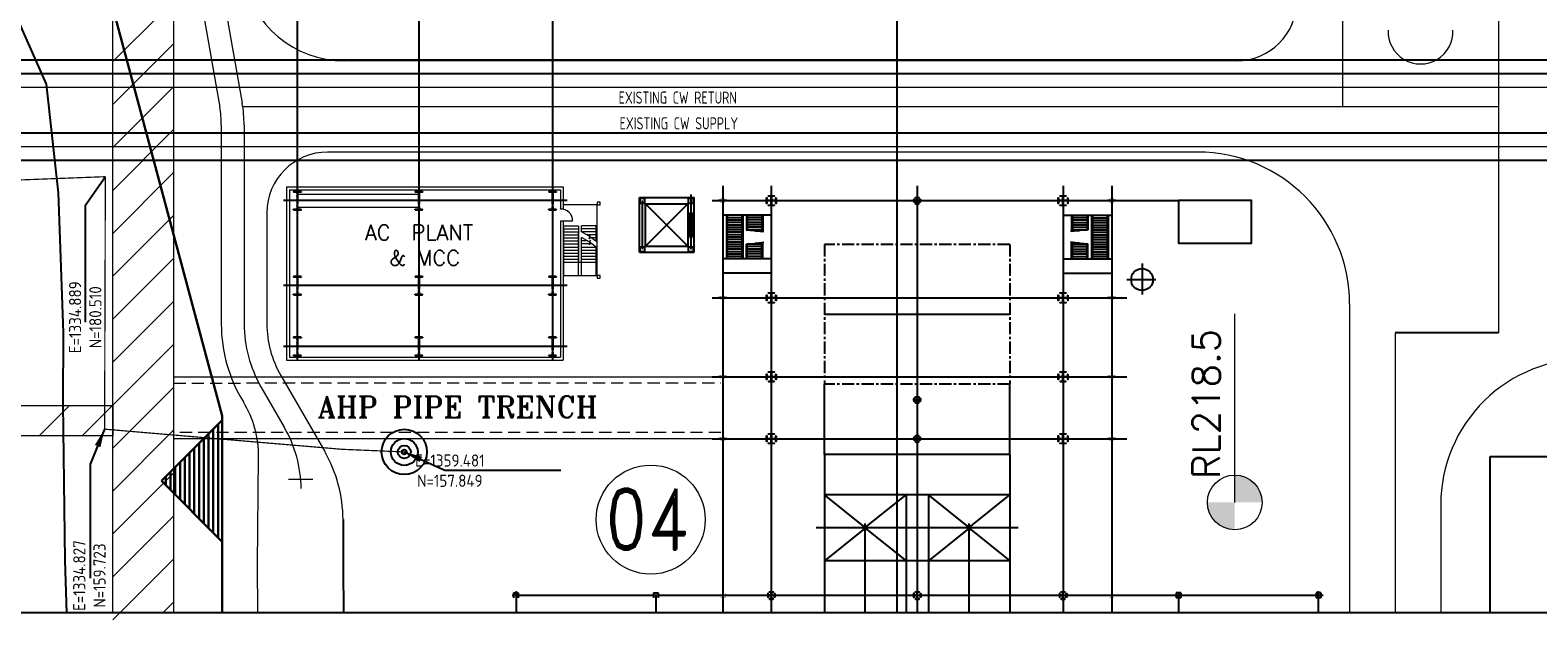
# Model space of a CAD drawing. Extents: x -7650383 to 4934791, y -137560 to 1826789.
# Tile 93 of 256: x 2052110 to 2176146, y -63378 to -14829. Entities that reach past the tile are written whole.
import ezdxf
from ezdxf.enums import TextEntityAlignment as Align

# ---------------------------------------------------------------- set-up
doc = ezdxf.new("R2010")
doc.units = 0
doc.header["$LTSCALE"] = 800
doc.header["$MEASUREMENT"] = 0
for name, pattern in [('CENTER', [2, 1.25, -0.25, 0.25, -0.25]), ('CONTINOUS', [0]), ('DASHDOT', [1, 0.5, -0.25, 0, -0.25]), ('DASHED', [0.75, 0.5, -0.25]), ('HIDDEN', [0.375, 0.25, -0.125]), ('PHANTOM', [2.5, 1.25, -0.25, 0.25, -0.25, 0.25, -0.25])]:
    doc.linetypes.add(name, pattern=pattern)
doc.layers.get('0').update_dxf_attribs({"linetype": 'CONTINUOUS'})
for name, color, linetype in [('COL', 1, 'CENTER'), ('GRID', 8, 'CENTER'), ('grid-20m', 53, 'CONTINUOUS'), ('HATCH', 9, 'CONTINUOUS'), ('KEY PLAN', 251, 'CONTINUOUS'), ('STR', 2, 'CONTINUOUS')]:
    doc.layers.add(name, color=color, linetype=linetype)
doc.layers.add('WALL', color=6, linetype='CONTINUOUS', lineweight=18)
doc.styles.add('ROMAND', font='romand')
doc.styles.add('ROMANS', font='ISO9.shx', dxfattribs={"width": 0.8})
doc.styles.add('ROMANT', font='romant')
doc.styles.add('RS', font='romans.shx')
doc.styles.add('S2', font='ROMANS')
doc.styles.get("Standard").update_dxf_attribs({"font": 'ISO9'})
doc.dimstyles.get("Standard").update_dxf_attribs({"dimtxt": 0.18, "dimasz": 0.18, "dimexe": 0.18, "dimexo": 0.0625, "dimgap": 0.09, "dimtad": 0, "dimtih": 1, "dimtoh": 1, "dimdec": 4, "dimzin": 0, "dimdsep": 46, "dimtxsty": 'Standard', "dimcen": 0.09, "dimadec": 0, "dimazin": 0, "dimtfac": 1, "dimtdec": 4, "dimtofl": 0, "dimtmove": 0, "dimatfit": 3, "dimfxl": 1, "dimtolj": 1, "dimtzin": 0, "dimarcsym": 0})

# ---------------------------------------------------------------- blocks, each defined once
blk = doc.blocks.new('A$C1C927E47')
at = {"layer": 'COL'}
h = blk.add_hatch(dxfattribs=at)
h.set_pattern_fill('ANSI31', color=256, scale=100, style=0)
h.paths.add_polyline_path([(16, 0), (0, 0), (0, -710), (16, -710)])
h.paths.add_polyline_path([(16, 710), (0, 710), (0, 0), (16, 0)])
h.paths.add_polyline_path([(0, 710), (-16, 710), (-16, 0), (0, 0)])
h.paths.add_polyline_path([(0, 0), (-16, 0), (-16, -710), (0, -710)])
h.paths.add_polyline_path([(-310, -710), (-310, -760), (0, -760), (0, -710)])
h.paths.add_polyline_path([(310, -760), (310, -710), (0, -710), (0, -760)])
h.paths.add_polyline_path([(310, 710), (310, 760), (0, 760), (0, 710)])
h.paths.add_polyline_path([(-310, 760), (-310, 710), (0, 710), (0, 760)])
for p, q in [((310, 760), (-310, 760)), ((-310, 760), (-310, 710)), ((310, 710), (-310, 710)), ((-16, -710), (-16, 710)), ((16, -710), (16, 710)), ((310, 760), (310, 710)), ((-310, -710), (310, -710)), ((-310, -760), (-310, -710)), ((-310, -760), (310, -760)), ((310, -760), (310, -710))]:
    blk.add_line(p, q, dxfattribs=at)
at = {"layer": 'COL', "color": 2}
for p, q in [((44, 0), (-44, 0)), ((0, -792), (0, 792))]:
    blk.add_line(p, q, dxfattribs=at)
blk = doc.blocks.new('t_BRK')
at = {"layer": 'KEY PLAN'}
for p, q in [((0, 1.019), (0, 0.555)), ((0.175, 0.555), (-0.242, 0.375)), ((-0.242, 0.375), (0, 0.375)), ((0, 0.555), (0.175, 0.555)), ((0, 0.375), (0, -0.062))]:
    blk.add_line(p, q, dxfattribs=at)

msp = doc.modelspace()

# ---------------------------------------------------------------- hatches: boundary and pattern name
at = {"layer": 'KEY PLAN', "lineweight": 15}
h = msp.add_hatch(color=256, dxfattribs=at)
h.paths.add_polyline_path([(2151207.8, -53706.6), (2148957.8, -53706.6, 0.41421356), (2151207.8, -55956.6)])
h.paths.add_polyline_path([(2151207.8, -53706.6), (2153457.8, -53706.6, 0.41421356), (2151207.8, -51456.6)])

# ---------------------------------------------------------------- linework, layer by layer
at = {"color": 8, "linetype": 'CENTER', "ltscale": 5000}
for p, q in [((2039062.8, -17277.7), (2201338.6, -17277.7)), ((2039062.8, -18402.7), (2201338.6, -18402.7))]:
    msp.add_line(p, q, dxfattribs=at)
at = {"color": 8, "linetype": 'HIDDEN', "ltscale": 10000}
for p, q in [((2051308, -23277.7), (2201338.6, -23277.7)), ((2051308, -25527.7), (2201338.6, -25527.7))]:
    msp.add_line(p, q, dxfattribs=at)
at = {"linetype": 'CONTINOUS', "lineweight": 15}
msp.add_lwpolyline([(2201338.6, -62789.8), (1958909.8, -62789.8), (1958909.8, 80115.9)], dxfattribs=at)
at = {"layer": 'GRID', "linetype": 'CENTER', "ltscale": 5000}
for p, q in [((2074085, 25178.7), (2074085, -42053.7)), ((2084085, 25178.7), (2084085, -42053.7)), ((2095085, 25178.7), (2095085, -42053.7)), ((2096299.6, -28864.7), (2072965.1, -28864.7)), ((2096299.6, -35864.7), (2072965.1, -35864.7)), ((2096299.6, -40864.8), (2072965.1, -40864.7))]:
    msp.add_line(p, q, dxfattribs=at)
at = {"layer": 'grid-20m', "linetype": 'PHANTOM', "ltscale": 12000}
msp.add_line((2123408, 80115.9), (2123408, -62789.8), dxfattribs=at)
at = {"layer": 'KEY PLAN', "linetype": 'CONTINOUS', "lineweight": 15}
for p, q in [((2172908, 80115.9), (2172908, -39752.7)), ((2160085, 26915.1), (2160085, -21114.7)), ((2064106.1, -747.7), (2067705.8, -21163.1)), ((2065967.8, -508.3), (2069552.4, -20837.5)), ((2058908, -62789.8), (2058908, -13364.7)), ((2058908, -17415.7), (2062959, -13364.7)), ((2063908, -13364.7), (2063908, -62789.8)), ((2058908, -20951.2), (2063908, -15951.2)), ((2151335, -17364.2), (2077976.2, -17364.2)), ((2039062.8, -19527.7), (2201338.6, -19527.7)), ((2058908, -24486.7), (2063908, -19486.7)), ((2069601.2, -21114.7), (2172908, -21114.7)), ((2058908, -28022.3), (2063908, -23022.3)), ((2067835, -22639.1), (2067835, -39019.3)), ((2069710, -22639.1), (2069710, -39003.3)), ((2046808, -24402.7), (2201338.6, -24402.7)), ((2148158, -24864.2), (2076585, -24864.2)), ((2058908, -31557.8), (2063908, -26557.8)), ((2058908, -35093.3), (2063908, -30093.3)), ((2071585, -29864.2), (2071585, -39003.3)), ((2058908, -38628.9), (2063908, -33628.9)), ((2058908, -42164.4), (2063908, -37164.4)), ((2160658, -37364.2), (2160658, -62789.8)), ((2058908, -45699.9), (2063908, -40699.9)), ((2164408, -39752.7), (2164408, -62789.8)), ((2072723.8, -43253.3), (2076340.7, -49518.1)), ((2058908, -49235.5), (2063908, -44235.5)), ((2071100, -44190.8), (2073018, -47512.9)), ((1962787.3, -45729.7), (2058908, -45729.7)), ((2052842.7, -48229.7), (2055342.7, -45729.7)), ((2056378.2, -48229.7), (2058878.2, -45729.7)), ((2058908, -45729.7), (2058908, -48229.7)), ((2058908, -48229.7), (1962787.3, -48229.7)), ((2058908, -52771), (2063908, -47771)), ((2058908, -56306.5), (2063908, -51306.5)), ((2073369.5, -51807.6), (2075369.5, -51807.6)), ((2168158, -53891.4), (2168158, -62789.8)), ((2058908, -59842.1), (2063908, -54842.1)), ((2058908, -63377.6), (2063908, -58377.6)), ((2063031.3, -62789.8), (2063908, -61913.1))]:
    msp.add_line(p, q, dxfattribs=at)
at = {"layer": 'KEY PLAN', "linetype": 'Continuous', "lineweight": 30}
for p, q in [((2067908, -46589.2), (2057408, -7402.7)), ((2067908, -46941.7), (2062908, -51941.7)), ((2067908, -62789.8), (2067908, -46589.2)), ((2067908, -56941.7), (2067908, -46941.7)), ((2066788.2, -55821.9), (2066788.2, -48061.5)), ((2067178.8, -56212.5), (2067178.8, -47670.8)), ((2067569.4, -56603.1), (2067569.4, -47280.2)), ((2065616.3, -54650), (2065616.3, -49233.3)), ((2066006.9, -55040.6), (2066006.9, -48842.7)), ((2066397.6, -55431.3), (2066397.6, -48452.1)), ((2064053.8, -53087.5), (2064053.8, -50795.8)), ((2064444.4, -53478.1), (2064444.4, -50405.2)), ((2064835.1, -53868.8), (2064835.1, -50014.6)), ((2065225.7, -54259.4), (2065225.7, -49624)), ((2062908, -51941.7), (2067908, -56941.7)), ((2063272.6, -52306.3), (2063272.6, -51577.1)), ((2063663.2, -52696.9), (2063663.2, -51186.5))]:
    msp.add_line(p, q, dxfattribs=at)
at = {"layer": 'KEY PLAN'}
for p, q in [((2106485, -32864.7), (2106485, -28347.5)), ((2137085, -28379.4), (2137085, -29351.6)), ((2141085, -28479.3), (2141085, -29239.3)), ((2102235, -28614.7), (2106735, -28614.7)), ((2102235, -33114.7), (2102235, -28614.7)), ((2102285, -29064.7), (2102285, -28664.7)), ((2102285, -28664.7), (2102685, -28664.7)), ((2102285, -29064.7), (2102685, -29064.7)), ((2102485, -32864.7), (2102485, -28864.7)), ((2102685, -29064.7), (2102685, -28664.7)), ((2102735, -29114.7), (2106235, -29114.7)), ((2102735, -32614.7), (2102735, -29114.7)), ((2106235, -32614.7), (2106235, -29114.7)), ((2106285, -29064.7), (2106285, -28664.7)), ((2106285, -28664.7), (2106685, -28664.7)), ((2106285, -29064.7), (2106685, -29064.7)), ((2106685, -29064.7), (2106685, -28664.7)), ((2106735, -33114.7), (2106735, -28614.7)), ((2109416.9, -28864.7), (2108740.6, -28864.7)), ((2113520.8, -28864.7), (2112629.9, -28864.7)), ((2125449.1, -28864.7), (2124716.1, -28864.7)), ((2137520.8, -28864.7), (2136629.9, -28864.7)), ((2141416.9, -28864.7), (2140740.6, -28864.7)), ((2102235, -33114.7), (2106735, -33114.7)), ((2102285, -33064.7), (2102285, -32664.7)), ((2102285, -32664.7), (2102685, -32664.7)), ((2102285, -33064.7), (2102685, -33064.7)), ((2102685, -33064.7), (2102685, -32664.7)), ((2102735, -32614.7), (2106235, -32614.7)), ((2106285, -33064.7), (2106285, -32664.7)), ((2106285, -32664.7), (2106685, -32664.7)), ((2106285, -33064.7), (2106685, -33064.7)), ((2106685, -33064.7), (2106685, -32664.7)), ((2143585, -34026.5), (2143585, -36601)), ((2142325.1, -35364.7), (2144726.6, -35364.7)), ((2109416.9, -36864.7), (2108740.6, -36864.7)), ((2113520.8, -36864.7), (2112629.9, -36864.7)), ((2137520.8, -36864.7), (2136629.9, -36864.7)), ((2137085, -36379.4), (2137085, -37351.6)), ((2141416.9, -36864.7), (2140740.6, -36864.7)), ((2141085, -36479.3), (2141085, -37239.3)), ((2109416.9, -43364.7), (2108740.6, -43364.7)), ((2113520.8, -43364.7), (2112629.9, -43364.7)), ((2137520.8, -43364.7), (2136629.9, -43364.7)), ((2137085, -42879.4), (2137085, -43851.6)), ((2141416.9, -43364.7), (2140740.6, -43364.7)), ((2141085, -42979.3), (2141085, -43739.3)), ((2117465, -49762.7), (2117465, -43970.7)), ((2132705, -49762.7), (2132705, -43970.7)), ((2125449.1, -45264.7), (2124716.1, -45264.7)), ((2137085, -47979.4), (2137085, -48951.6)), ((2141085, -48079.3), (2141085, -48839.3)), ((2109416.9, -48464.7), (2108740.6, -48464.7)), ((2113520.8, -48464.7), (2112629.9, -48464.7)), ((2125449.1, -48464.7), (2124716.1, -48464.7)), ((2137520.8, -48464.7), (2136629.9, -48464.7)), ((2141416.9, -48464.7), (2140740.6, -48464.7)), ((2091871.5, -61164.7), (2092271.5, -61164.7)), ((2091871.5, -61164.7), (2091871.5, -61564.7)), ((2092271.5, -61164.7), (2092271.5, -61564.7)), ((2103385, -61164.7), (2103385, -61564.7)), ((2103385, -61164.7), (2103785, -61164.7)), ((2103785, -61164.7), (2103785, -61564.7)), ((2109416.9, -61364.7), (2108740.6, -61364.7)), ((2109085, -60979.3), (2109085, -61739.3)), ((2113449.1, -61364.7), (2112716.1, -61364.7)), ((2113085, -60938.9), (2113085, -61774)), ((2137449.1, -61364.7), (2136716.1, -61364.7)), ((2137085, -60938.9), (2137085, -61774)), ((2141416.9, -61364.7), (2140740.6, -61364.7)), ((2146385, -61164.7), (2146385, -61564.7)), ((2146785, -61164.7), (2146385, -61164.7)), ((2146785, -61564.7), (2146385, -61564.7)), ((2146585, -61164.7), (2146585, -62789.8)), ((2146785, -61164.7), (2146785, -61564.7)), ((2158298.5, -61164.7), (2157898.5, -61164.7)), ((2157898.5, -61164.7), (2157898.5, -61564.7)), ((2158298.5, -61564.7), (2157898.5, -61564.7)), ((2158085, -61004.6), (2158085, -62789.8)), ((2158298.5, -61164.7), (2158298.5, -61564.7))]:
    msp.add_line(p, q, dxfattribs=at)
at = {"layer": 'KEY PLAN', "ltscale": 5000}
for p, q in [((2109085, -27653.8), (2109085, -62789.8)), ((2113085, -27653.8), (2113085, -62789.8)), ((2137085, -27653.8), (2137085, -62789.8)), ((2141085, -27653.8), (2141085, -62789.8)), ((2108214, -28864.7), (2146578.7, -28864.7)), ((2108214, -36864.7), (2142321.7, -36864.7)), ((2117465, -38217.7), (2132705, -38217.7)), ((2117465, -38217.7), (2132705, -38217.7)), ((2108214, -43364.7), (2142321.7, -43364.7)), ((2108214, -48464.7), (2142321.7, -48464.7)), ((2133405.1, -55804.2), (2116764.9, -55804.2)), ((2120815, -62789.8), (2120815, -55433.4)), ((2129355, -62789.8), (2129355, -55433.4)), ((2158475.5, -61364.7), (2091755.1, -61364.7)), ((2092085, -61013), (2092085, -62789.8)), ((2103585, -61364.7), (2103585, -62789.8))]:
    msp.add_line(p, q, dxfattribs=at)
at = {"layer": 'KEY PLAN', "ltscale": 7500}
msp.add_line((2125085, -27653.8), (2125085, -62789.8), dxfattribs=at)
at = {"layer": 'KEY PLAN', "linetype": 'Continuous'}
for p, q in [((2106228.7, -29114.7), (2102735, -32608.4)), ((2106228.7, -32614.7), (2102735, -29120.9)), ((2106378.7, -31864.7), (2106378.7, -29864.7)), ((2106378.7, -29864.7), (2106578.7, -29864.7)), ((2106578.7, -31864.7), (2106578.7, -29864.7)), ((2106378.7, -31864.7), (2106578.7, -31864.7))]:
    msp.add_line(p, q, dxfattribs=at)
at = {"layer": 'KEY PLAN', "linetype": 'ByBlock'}
for p, q in [((2113085, -30064.7), (2109085, -30064.7)), ((2109385, -30064.7), (2109385, -33644.7)), ((2109460, -30064.7), (2109460, -33644.7)), ((2110660, -30270.7), (2109460, -30270.7)), ((2110660, -30470.7), (2109460, -30470.7)), ((2110660, -30670.7), (2109460, -30670.7)), ((2110660, -30870.7), (2109460, -30870.7)), ((2110660, -30064.7), (2110660, -33644.7)), ((2110735, -30064.7), (2110735, -33644.7)), ((2111035, -30064.7), (2111035, -31258.7)), ((2111110, -30064.7), (2111110, -31266.9)), ((2112310, -30258.7), (2111110, -30258.7)), ((2112310, -30458.7), (2111110, -30458.7)), ((2112310, -30658.7), (2111110, -30658.7)), ((2112310, -30858.7), (2111110, -30858.7)), ((2112310, -30064.7), (2112310, -31398.6)), ((2112385, -30064.7), (2112385, -31406.8)), ((2137085, -30064.7), (2141085, -30064.7)), ((2137785, -30064.7), (2137785, -31406.8)), ((2137860, -30064.7), (2137860, -31398.6)), ((2137860, -30258.7), (2139060, -30258.7)), ((2137860, -30458.7), (2139060, -30458.7)), ((2137860, -30658.7), (2139060, -30658.7)), ((2137860, -30858.7), (2139060, -30858.7)), ((2139060, -30064.7), (2139060, -31266.9)), ((2139135, -30064.7), (2139135, -31258.7)), ((2139435, -30064.7), (2139435, -33644.7)), ((2139510, -30064.7), (2139510, -33644.7)), ((2139510, -30270.7), (2140710, -30270.7)), ((2139510, -30470.7), (2140710, -30470.7)), ((2139510, -30670.7), (2140710, -30670.7)), ((2139510, -30870.7), (2140710, -30870.7)), ((2140710, -30064.7), (2140710, -33644.7)), ((2140785, -30064.7), (2140785, -33644.7)), ((2110660, -31070.7), (2109460, -31070.7)), ((2110660, -31270.7), (2109460, -31270.7)), ((2110660, -31470.7), (2109460, -31470.7)), ((2110660, -31670.7), (2109460, -31670.7)), ((2110660, -31870.7), (2109460, -31870.7)), ((2110660, -32070.7), (2109460, -32070.7)), ((2112310, -31058.7), (2111110, -31058.7)), ((2112310, -31258.7), (2111110, -31258.7)), ((2137860, -31058.7), (2139060, -31058.7)), ((2137860, -31258.7), (2139060, -31258.7)), ((2139510, -31070.7), (2140710, -31070.7)), ((2139510, -31270.7), (2140710, -31270.7)), ((2139510, -31470.7), (2140710, -31470.7)), ((2139510, -31670.7), (2140710, -31670.7)), ((2139510, -31870.7), (2140710, -31870.7)), ((2139510, -32070.7), (2140710, -32070.7)), ((2110660, -32270.7), (2109460, -32270.7)), ((2110660, -32470.7), (2109460, -32470.7)), ((2110660, -32670.7), (2109460, -32670.7)), ((2110660, -32870.7), (2109460, -32870.7)), ((2110660, -33070.7), (2109460, -33070.7)), ((2110660, -33270.7), (2109460, -33270.7)), ((2110660, -33470.7), (2109460, -33470.7)), ((2111035, -33644.7), (2111035, -32450.7)), ((2111110, -33644.7), (2111110, -32442.4)), ((2112310, -32450.7), (2111110, -32450.7)), ((2112310, -32650.7), (2111110, -32650.7)), ((2112310, -32850.7), (2111110, -32850.7)), ((2112310, -33050.7), (2111110, -33050.7)), ((2112310, -33250.7), (2111110, -33250.7)), ((2112310, -33450.7), (2111110, -33450.7)), ((2112310, -33644.7), (2112310, -32310.7)), ((2112385, -33644.7), (2112385, -32302.5)), ((2137785, -33644.7), (2137785, -32302.5)), ((2137860, -33644.7), (2137860, -32310.7)), ((2137860, -32450.7), (2139060, -32450.7)), ((2137860, -32650.7), (2139060, -32650.7)), ((2137860, -32850.7), (2139060, -32850.7)), ((2137860, -33050.7), (2139060, -33050.7)), ((2137860, -33250.7), (2139060, -33250.7)), ((2137860, -33450.7), (2139060, -33450.7)), ((2139060, -33644.7), (2139060, -32442.4)), ((2139135, -33644.7), (2139135, -32450.7)), ((2139510, -32270.7), (2140710, -32270.7)), ((2139510, -32470.7), (2140710, -32470.7)), ((2139510, -32670.7), (2140710, -32670.7)), ((2139510, -32870.7), (2140710, -32870.7)), ((2139510, -33070.7), (2140710, -33070.7)), ((2139510, -33270.7), (2140710, -33270.7)), ((2139510, -33470.7), (2140710, -33470.7)), ((2113085, -33644.7), (2109085, -33644.7)), ((2137085, -33644.7), (2141085, -33644.7)), ((2113085, -34844.7), (2109085, -34844.7)), ((2137085, -34844.7), (2141085, -34844.7)), ((2117465, -49762.7), (2117465, -58525.7)), ((2132705, -49762.7), (2117465, -49762.7)), ((2132705, -49762.7), (2132705, -58525.7)), ((2117465, -58525.7), (2117465, -62789.8)), ((2126005, -58525.7), (2124165, -58525.7)), ((2124165, -58525.7), (2124165, -62789.8)), ((2126005, -58525.7), (2126005, -62789.8)), ((2132705, -58525.7), (2132705, -62789.8))]:
    msp.add_line(p, q, dxfattribs=at)
at = {"layer": 'KEY PLAN', "linetype": 'CENTER'}
for p, q in [((2117465, -32464.7), (2117465, -43970.7)), ((2132705, -32464.7), (2117465, -32464.7)), ((2132705, -32464.7), (2132705, -43970.7)), ((2132705, -43970.7), (2117465, -43970.7))]:
    msp.add_line(p, q, dxfattribs=at)
at = {"layer": 'KEY PLAN', "lineweight": 15}
for p, q in [((2151224.3, -53706.6), (2151224.3, -38178.2)), ((2063908, -43379.8), (2108930.4, -43365)), ((2108935, -48465), (2063908, -48465.3))]:
    msp.add_line(p, q, dxfattribs=at)
at = {"layer": 'KEY PLAN', "linetype": 'CENTER', "ltscale": 5000}
msp.add_line((2172908, -39752.7), (2164408, -39752.7), dxfattribs=at)
at = {"layer": 'KEY PLAN', "linetype": 'DASHED', "lineweight": 15, "ltscale": 2.5}
for p, q in [((2063908.2, -43879.8), (2108930.6, -43865)), ((2108935, -47965), (2063908, -47965.3))]:
    msp.add_line(p, q, dxfattribs=at)
at = {"layer": 'KEY PLAN', "ltscale": 0.15}
for p, q in [((2172218.8, -62789.8), (2172218.8, -49936)), ((2172218.8, -49936), (2180699.9, -49936))]:
    msp.add_line(p, q, dxfattribs=at)
at = {"layer": 'KEY PLAN', "ltscale": 0.1}
for p, q in [((2132705, -53084.1), (2117465, -53084.1)), ((2120675, -55664.2), (2117465, -53084.1)), ((2120955, -55664.2), (2124165, -53084.1)), ((2124165, -53084.1), (2124165, -58525.7)), ((2126005, -53084.1), (2126005, -58525.7)), ((2129215, -55664.2), (2126005, -53084.1)), ((2129495, -55664.2), (2132705, -53084.1)), ((2120675, -55944.2), (2117465, -58525.7)), ((2120955, -55944.2), (2124165, -58525.7)), ((2129215, -55944.2), (2126005, -58525.7)), ((2129495, -55944.2), (2132705, -58525.7)), ((2124165, -58525.7), (2117465, -58525.7)), ((2132705, -58525.7), (2126005, -58525.7))]:
    msp.add_line(p, q, dxfattribs=at)
at = {"layer": 'KEY PLAN'}
for points in [[(1958633.5, 160926.3), (2201338.6, 160249.9), (2201338.6, -62789.8), (1958633.5, -62789.8)], [(2146578.7, -28864.7), (2146578.7, -32364.7), (2152578.7, -32364.7), (2152578.7, -28864.7)]]:
    msp.add_lwpolyline(points, close=True, dxfattribs=at)
at = {"layer": 'KEY PLAN', "linetype": 'HIDDEN', "ltscale": 10000, "const_width": 100}
for points in [[(2027437.8, -28077.8), (2058297.2, -26892.8)], [(2058297.2, -26892.8), (2058234.7, -47679.3)], [(2058234.7, -47679.3), (2077747.3, -49334.8)], [(2077747.3, -49334.8), (2082889.2, -49553.2)]]:
    msp.add_lwpolyline(points, dxfattribs=at)
at = {"layer": 'KEY PLAN'}
for points in [[(2113485, -28639.7), (2113485, -29089.7), (2113465, -29089.7), (2113465, -28882.7), (2113103, -28882.7), (2113103, -29244.7), (2113310, -29244.7), (2113310, -29264.7), (2112860, -29264.7), (2112860, -29244.7), (2113067, -29244.7), (2113067, -28882.7), (2112705, -28882.7), (2112705, -29089.7), (2112685, -29089.7), (2112685, -28639.7), (2112705, -28639.7), (2112705, -28846.7), (2113067, -28846.7), (2113067, -28484.7), (2112860, -28484.7), (2112860, -28464.7), (2113310, -28464.7), (2113310, -28484.7), (2113103, -28484.7), (2113103, -28846.7), (2113465, -28846.7), (2113465, -28639.7), (2113485, -28639.7)], [(2137485, -28639.7), (2137485, -29089.7), (2137465, -29089.7), (2137465, -28882.7), (2137103, -28882.7), (2137103, -29244.7), (2137310, -29244.7), (2137310, -29264.7), (2136860, -29264.7), (2136860, -29244.7), (2137067, -29244.7), (2137067, -28882.7), (2136705, -28882.7), (2136705, -29089.7), (2136685, -29089.7), (2136685, -28639.7), (2136705, -28639.7), (2136705, -28846.7), (2137067, -28846.7), (2137067, -28484.7), (2136860, -28484.7), (2136860, -28464.7), (2137310, -28464.7), (2137310, -28484.7), (2137103, -28484.7), (2137103, -28846.7), (2137465, -28846.7), (2137465, -28639.7), (2137485, -28639.7)], [(2125077, -28856.7), (2124855, -28856.7), (2124855, -28739.7), (2124835, -28739.7), (2124835, -28989.7), (2124855, -28989.7), (2124855, -28872.7), (2125077, -28872.7)], [(2125077, -28872.7), (2124855, -28872.7), (2124855, -28989.7), (2124835, -28989.7), (2124835, -28739.7), (2124855, -28739.7), (2124855, -28856.7), (2125077, -28856.7)], [(2125077, -28856.7), (2124855, -28856.7), (2124855, -28739.7), (2124835, -28739.7), (2124835, -28989.7), (2124855, -28989.7), (2124855, -28872.7), (2125077, -28872.7)], [(2125077, -28856.7), (2125077, -28634.7), (2124960, -28634.7), (2124960, -28614.7), (2125210, -28614.7), (2125210, -28634.7), (2125093, -28634.7), (2125093, -28856.7)], [(2125077, -28872.7), (2125077, -29094.7), (2124960, -29094.7), (2124960, -29114.7), (2125210, -29114.7), (2125210, -29094.7), (2125093, -29094.7), (2125093, -28872.7)], [(2125093, -28856.7), (2125315, -28856.7), (2125315, -28739.7), (2125335, -28739.7), (2125335, -28989.7), (2125315, -28989.7), (2125315, -28872.7), (2125093, -28872.7)], [(2113485, -36639.7), (2113485, -37089.7), (2113465, -37089.7), (2113465, -36882.7), (2113103, -36882.7), (2113103, -37244.7), (2113310, -37244.7), (2113310, -37264.7), (2112860, -37264.7), (2112860, -37244.7), (2113067, -37244.7), (2113067, -36882.7), (2112705, -36882.7), (2112705, -37089.7), (2112685, -37089.7), (2112685, -36639.7), (2112705, -36639.7), (2112705, -36846.7), (2113067, -36846.7), (2113067, -36484.7), (2112860, -36484.7), (2112860, -36464.7), (2113310, -36464.7), (2113310, -36484.7), (2113103, -36484.7), (2113103, -36846.7), (2113465, -36846.7), (2113465, -36639.7), (2113485, -36639.7)], [(2137485, -36639.7), (2137485, -37089.7), (2137465, -37089.7), (2137465, -36882.7), (2137103, -36882.7), (2137103, -37244.7), (2137310, -37244.7), (2137310, -37264.7), (2136860, -37264.7), (2136860, -37244.7), (2137067, -37244.7), (2137067, -36882.7), (2136705, -36882.7), (2136705, -37089.7), (2136685, -37089.7), (2136685, -36639.7), (2136705, -36639.7), (2136705, -36846.7), (2137067, -36846.7), (2137067, -36484.7), (2136860, -36484.7), (2136860, -36464.7), (2137310, -36464.7), (2137310, -36484.7), (2137103, -36484.7), (2137103, -36846.7), (2137465, -36846.7), (2137465, -36639.7), (2137485, -36639.7)], [(2113485, -43139.7), (2113485, -43589.7), (2113465, -43589.7), (2113465, -43382.7), (2113103, -43382.7), (2113103, -43744.7), (2113310, -43744.7), (2113310, -43764.7), (2112860, -43764.7), (2112860, -43744.7), (2113067, -43744.7), (2113067, -43382.7), (2112705, -43382.7), (2112705, -43589.7), (2112685, -43589.7), (2112685, -43139.7), (2112705, -43139.7), (2112705, -43346.7), (2113067, -43346.7), (2113067, -42984.7), (2112860, -42984.7), (2112860, -42964.7), (2113310, -42964.7), (2113310, -42984.7), (2113103, -42984.7), (2113103, -43346.7), (2113465, -43346.7), (2113465, -43139.7), (2113485, -43139.7)], [(2137485, -43139.7), (2137485, -43589.7), (2137465, -43589.7), (2137465, -43382.7), (2137103, -43382.7), (2137103, -43744.7), (2137310, -43744.7), (2137310, -43764.7), (2136860, -43764.7), (2136860, -43744.7), (2137067, -43744.7), (2137067, -43382.7), (2136705, -43382.7), (2136705, -43589.7), (2136685, -43589.7), (2136685, -43139.7), (2136705, -43139.7), (2136705, -43346.7), (2137067, -43346.7), (2137067, -42984.7), (2136860, -42984.7), (2136860, -42964.7), (2137310, -42964.7), (2137310, -42984.7), (2137103, -42984.7), (2137103, -43346.7), (2137465, -43346.7), (2137465, -43139.7), (2137485, -43139.7)], [(2125077, -45256.7), (2124855, -45256.7), (2124855, -45139.7), (2124835, -45139.7), (2124835, -45389.7), (2124855, -45389.7), (2124855, -45272.7), (2125077, -45272.7)], [(2125077, -45272.7), (2124855, -45272.7), (2124855, -45389.7), (2124835, -45389.7), (2124835, -45139.7), (2124855, -45139.7), (2124855, -45256.7), (2125077, -45256.7)], [(2125077, -45256.7), (2124855, -45256.7), (2124855, -45139.7), (2124835, -45139.7), (2124835, -45389.7), (2124855, -45389.7), (2124855, -45272.7), (2125077, -45272.7)], [(2125077, -45256.7), (2125077, -45034.7), (2124960, -45034.7), (2124960, -45014.7), (2125210, -45014.7), (2125210, -45034.7), (2125093, -45034.7), (2125093, -45256.7)], [(2125077, -45272.7), (2125077, -45494.7), (2124960, -45494.7), (2124960, -45514.7), (2125210, -45514.7), (2125210, -45494.7), (2125093, -45494.7), (2125093, -45272.7)], [(2125093, -45256.7), (2125315, -45256.7), (2125315, -45139.7), (2125335, -45139.7), (2125335, -45389.7), (2125315, -45389.7), (2125315, -45272.7), (2125093, -45272.7)], [(2113485, -48239.7), (2113485, -48689.7), (2113465, -48689.7), (2113465, -48482.7), (2113103, -48482.7), (2113103, -48844.7), (2113310, -48844.7), (2113310, -48864.7), (2112860, -48864.7), (2112860, -48844.7), (2113067, -48844.7), (2113067, -48482.7), (2112705, -48482.7), (2112705, -48689.7), (2112685, -48689.7), (2112685, -48239.7), (2112705, -48239.7), (2112705, -48446.7), (2113067, -48446.7), (2113067, -48084.7), (2112860, -48084.7), (2112860, -48064.7), (2113310, -48064.7), (2113310, -48084.7), (2113103, -48084.7), (2113103, -48446.7), (2113465, -48446.7), (2113465, -48239.7), (2113485, -48239.7)], [(2125077, -48456.7), (2124855, -48456.7), (2124855, -48339.7), (2124835, -48339.7), (2124835, -48589.7), (2124855, -48589.7), (2124855, -48472.7), (2125077, -48472.7)], [(2125077, -48472.7), (2124855, -48472.7), (2124855, -48589.7), (2124835, -48589.7), (2124835, -48339.7), (2124855, -48339.7), (2124855, -48456.7), (2125077, -48456.7)], [(2125077, -48456.7), (2124855, -48456.7), (2124855, -48339.7), (2124835, -48339.7), (2124835, -48589.7), (2124855, -48589.7), (2124855, -48472.7), (2125077, -48472.7)], [(2125077, -48456.7), (2125077, -48234.7), (2124960, -48234.7), (2124960, -48214.7), (2125210, -48214.7), (2125210, -48234.7), (2125093, -48234.7), (2125093, -48456.7)], [(2125093, -48456.7), (2125315, -48456.7), (2125315, -48339.7), (2125335, -48339.7), (2125335, -48589.7), (2125315, -48589.7), (2125315, -48472.7), (2125093, -48472.7)], [(2137485, -48239.7), (2137485, -48689.7), (2137465, -48689.7), (2137465, -48482.7), (2137103, -48482.7), (2137103, -48844.7), (2137310, -48844.7), (2137310, -48864.7), (2136860, -48864.7), (2136860, -48844.7), (2137067, -48844.7), (2137067, -48482.7), (2136705, -48482.7), (2136705, -48689.7), (2136685, -48689.7), (2136685, -48239.7), (2136705, -48239.7), (2136705, -48446.7), (2137067, -48446.7), (2137067, -48084.7), (2136860, -48084.7), (2136860, -48064.7), (2137310, -48064.7), (2137310, -48084.7), (2137103, -48084.7), (2137103, -48446.7), (2137465, -48446.7), (2137465, -48239.7), (2137485, -48239.7)], [(2125077, -48472.7), (2125077, -48694.7), (2124960, -48694.7), (2124960, -48714.7), (2125210, -48714.7), (2125210, -48694.7), (2125093, -48694.7), (2125093, -48472.7)], [(2113077, -61356.7), (2112825, -61356.7), (2112825, -61214.7), (2112785, -61214.7), (2112785, -61514.7), (2112825, -61514.7), (2112825, -61372.7), (2113077, -61372.7)], [(2113077, -61356.7), (2113077, -61104.7), (2112935, -61104.7), (2112935, -61064.7), (2113235, -61064.7), (2113235, -61104.7), (2113093, -61104.7), (2113093, -61356.7)], [(2113077, -61372.7), (2113077, -61624.7), (2112935, -61624.7), (2112935, -61664.7), (2113235, -61664.7), (2113235, -61624.7), (2113093, -61624.7), (2113093, -61372.7)], [(2113093, -61356.7), (2113345, -61356.7), (2113345, -61214.7), (2113385, -61214.7), (2113385, -61514.7), (2113345, -61514.7), (2113345, -61372.7), (2113093, -61372.7)], [(2125077, -61356.7), (2124825, -61356.7), (2124825, -61214.7), (2124785, -61214.7), (2124785, -61514.7), (2124825, -61514.7), (2124825, -61372.7), (2125077, -61372.7)], [(2125077, -61356.7), (2125077, -61104.7), (2124935, -61104.7), (2124935, -61064.7), (2125235, -61064.7), (2125235, -61104.7), (2125093, -61104.7), (2125093, -61356.7)], [(2125077, -61372.7), (2125077, -61624.7), (2124935, -61624.7), (2124935, -61664.7), (2125235, -61664.7), (2125235, -61624.7), (2125093, -61624.7), (2125093, -61372.7)], [(2125093, -61356.7), (2125345, -61356.7), (2125345, -61214.7), (2125385, -61214.7), (2125385, -61514.7), (2125345, -61514.7), (2125345, -61372.7), (2125093, -61372.7)], [(2137077, -61356.7), (2136825, -61356.7), (2136825, -61214.7), (2136785, -61214.7), (2136785, -61514.7), (2136825, -61514.7), (2136825, -61372.7), (2137077, -61372.7)], [(2137077, -61356.7), (2137077, -61104.7), (2136935, -61104.7), (2136935, -61064.7), (2137235, -61064.7), (2137235, -61104.7), (2137093, -61104.7), (2137093, -61356.7)], [(2137077, -61372.7), (2137077, -61624.7), (2136935, -61624.7), (2136935, -61664.7), (2137235, -61664.7), (2137235, -61624.7), (2137093, -61624.7), (2137093, -61372.7)], [(2137093, -61356.7), (2137345, -61356.7), (2137345, -61214.7), (2137385, -61214.7), (2137385, -61514.7), (2137345, -61514.7), (2137345, -61372.7), (2137093, -61372.7)]]:
    msp.add_lwpolyline(points, dxfattribs=at)
at = {"layer": 'KEY PLAN', "const_width": 10}
for points in [[(2109235, -28714.7), (2109235, -29014.7), (2108935, -29014.7), (2108935, -28714.7), (2109235, -28714.7)], [(2141235, -28714.7), (2141235, -29014.7), (2140935, -29014.7), (2140935, -28714.7), (2141235, -28714.7)], [(2109235, -36714.7), (2109235, -37014.7), (2108935, -37014.7), (2108935, -36714.7), (2109235, -36714.7)], [(2141235, -36714.7), (2141235, -37014.7), (2140935, -37014.7), (2140935, -36714.7), (2141235, -36714.7)], [(2109235, -43214.7), (2109235, -43514.7), (2108935, -43514.7), (2108935, -43214.7), (2109235, -43214.7)], [(2141235, -43214.7), (2141235, -43514.7), (2140935, -43514.7), (2140935, -43214.7), (2141235, -43214.7)], [(2109235, -48314.7), (2109235, -48614.7), (2108935, -48614.7), (2108935, -48314.7), (2109235, -48314.7)], [(2141235, -48314.7), (2141235, -48614.7), (2140935, -48614.7), (2140935, -48314.7), (2141235, -48314.7)]]:
    msp.add_lwpolyline(points, dxfattribs=at)
at = {"layer": 'KEY PLAN', "ltscale": 0.1}
for points in [[(2120955, -55664.2), (2120955, -55944.2), (2120675, -55944.2), (2120675, -55664.2)], [(2129215, -55664.2), (2129215, -55944.2), (2129495, -55944.2), (2129495, -55664.2)]]:
    msp.add_lwpolyline(points, close=True, dxfattribs=at)
at = {"layer": 'KEY PLAN', "const_width": 10}
for points in [[(2109285, -61164.7), (2109285, -61564.7), (2108885, -61564.7), (2108885, -61164.7)], [(2141285, -61164.7), (2141285, -61564.7), (2140885, -61564.7), (2140885, -61164.7)]]:
    msp.add_lwpolyline(points, close=True, dxfattribs=at)
at = {"layer": 'KEY PLAN', "linetype": 'HIDDEN', "ltscale": 10000}
for points in [[(2051206, -14254.7, 0), (2053422, -19263.7, 0), (2054407.9, -28225.7, 0), (2054823, -39722.7, 0), (2054801, -45593.7, 0), (2054963, -58498.7, 0), (2055106.1, -62789.8, 0)], [(2077847.9, -55125.8, 0), (2077854, -59084.7, 0), (2077888.3, -62789.8, 0)]]:
    msp.add_polyline3d(points, dxfattribs=at)
at = {"layer": 'KEY PLAN', "linetype": 'CONTINOUS', "lineweight": 15}
msp.add_polyline3d([(2070849.7, -62789.8, 0), (2070813, -58820.7, 0), (2070909.5, -49982.1, 0)], dxfattribs=at)
at = {"layer": 'KEY PLAN'}
for centre, radius in [((2143585, -35364.7), 900), ((2082889.2, -49553.2), 1864.6), ((2082889.2, -49553.2), 1105.2), ((2082889.2, -49553.2), 533), ((2082889.2, -49553.2), 197.1)]:
    msp.add_circle(centre, radius, dxfattribs=at)
at = {"layer": 'KEY PLAN', "lineweight": 15}
for centre, radius in [((2103161.3, -55123), 4487.8), ((2151207.8, -53706.6), 2250)]:
    msp.add_circle(centre, radius, dxfattribs=at)
at = {"layer": 'KEY PLAN', "linetype": 'CONTINOUS', "lineweight": 15}
for centre, radius, start, end in [((2077976.2, -8864.2), 8500, 190, 270), ((2151335, -12364.2), 5000, 270, 0), ((2166496.4, -14950.7), 2664.3, 177.371289, 2.628711), ((2059335, -22639.1), 10375, 0, 10), ((2059335, -22639.1), 8500, 0, 10), ((2076585, -29864.2), 5000, 90, 180), ((2148158, -37364.2), 12500, 0, 90), ((2080085, -39019.3), 12250, 180, 211.591276), ((2080085, -39003.3), 10375, 180, 210), ((2080085, -39003.3), 8500, 180, 210), ((2180158, -53891.4), 12000, 88.96231, 180), ((2062410, -49889.3), 8500, 359.374436, 31.591276), ((2064033, -52700.4), 10375, 0.69202, 30), ((2066597.9, -55143.1), 11250, 0.087749, 30)]:
    msp.add_arc(centre, radius, start, end, dxfattribs=at)
at = {"layer": 'STR', "color": 7, "linetype": 'DASHDOT', "const_width": 100}
for points in [[(2084101, -28339.1), (2074101, -28339.1)], [(2084101, -29414.7), (2074101, -29414.7)]]:
    msp.add_lwpolyline(points, dxfattribs=at)
at = {"layer": 'WALL'}
for p, q in [((2073205.9, -27734.7), (2073205, -41994.8)), ((2073205.9, -27734.7), (2095965, -27734.7)), ((2073435.9, -27964.7), (2073434.6, -41764.8)), ((2095965, -27734.7), (2095965, -29572.6)), ((2095735, -30557.2), (2095735, -41764.8)), ((2096735, -30557.2), (2095735, -30557.2)), ((2096735, -30557.2), (2095735, -30557.2)), ((2095965, -30557.2), (2095965, -41994.8)), ((2096016.6, -35019.7), (2096016.6, -30934.7)), ((2096016.6, -30934.7), (2097216.6, -30934.7)), ((2097466.7, -31434.7), (2097466.7, -30934.7)), ((2098666.7, -30934.7), (2097466.7, -30934.7)), ((2098666.7, -32232.6), (2098666.7, -30934.7)), ((2096016.6, -31184.7), (2097216.6, -31184.7)), ((2096016.6, -31434.7), (2097216.6, -31434.7)), ((2096016.6, -31684.7), (2097216.6, -31684.7)), ((2096016.6, -31934.7), (2097216.6, -31934.7)), ((2096016.6, -32184.7), (2097216.6, -32184.7)), ((2097216.7, -35019.7), (2097216.6, -31434.7)), ((2098666.7, -31184.7), (2097466.7, -31184.7)), ((2098666.7, -31434.7), (2097466.7, -31434.7)), ((2097466.7, -35019.7), (2097466.7, -31899.5)), ((2097530, -31934.7), (2097466.7, -31934.7)), ((2097980.5, -32184.7), (2097466.7, -32184.7)), ((2098666.7, -31684.7), (2097917.1, -31684.7)), ((2098666.7, -31934.7), (2098289.1, -31934.7)), ((2098666.7, -32184.7), (2098605.9, -32184.7)), ((2096016.6, -32434.7), (2097216.6, -32434.7)), ((2096016.6, -32684.7), (2097216.6, -32684.7)), ((2096016.6, -32934.7), (2097216.6, -32934.7)), ((2096016.6, -33184.7), (2097216.6, -33184.7)), ((2096016.6, -33434.7), (2097216.6, -33434.7)), ((2098333.7, -32434.7), (2097466.7, -32434.7)), ((2097466.7, -32684.7), (2098666.7, -32684.7)), ((2097466.7, -32934.7), (2098666.7, -32934.7)), ((2097466.7, -33184.7), (2098666.7, -33184.7)), ((2097466.7, -33434.7), (2098666.7, -33434.7)), ((2098666.7, -35019.7), (2098666.7, -32697.4)), ((2096016.6, -33684.7), (2097216.6, -33684.7)), ((2096016.6, -33934.7), (2097216.6, -33934.7)), ((2097216.6, -33934.7), (2097466.7, -33934.7)), ((2097466.7, -33684.7), (2098666.7, -33684.7)), ((2097466.7, -33934.7), (2098666.7, -33934.7)), ((2073205, -41994.8), (2095965, -41994.8)), ((2073434.6, -41764.8), (2095735, -41764.8))]:
    msp.add_line(p, q, dxfattribs=at)
for points in [[(2073435.9, -27964.7), (2095735, -27964.7), (2095735, -29557.2)], [(2095965, -30557.2), (2095965, -35019.7), (2098765, -35019.7), (2098765, -29219.7), (2095965, -29219.7), (2095965, -29572.6)], [(2097216.6, -30934.7), (2097216.6, -33934.7)], [(2098670.8, -32235.9), (2098198.9, -31863.4), (2098088.2, -32003.7), (2098213.9, -31647.7), (2098103.2, -31787.9), (2097466.7, -31434.7)], [(2098670.8, -32700.8), (2098198.9, -32328.3), (2098088.2, -32468.6), (2098213.9, -32112.5), (2098103.2, -32252.8), (2097466.7, -31899.5)]]:
    msp.add_lwpolyline(points, dxfattribs=at)
for points in [[(2098995, -29219.7), (2098995, -28989.7), (2098765, -28989.7), (2098765, -29219.7)], [(2098995, -35249.7), (2098995, -35019.7), (2098765, -35019.7), (2098765, -35249.7)]]:
    msp.add_lwpolyline(points, close=True, dxfattribs=at)
msp.add_arc((2095787, -30505.1), 949.4, 356.857162, 93.142838, dxfattribs=at)

# ---------------------------------------------------------------- block references
at = {"layer": 'HATCH', "rotation": 180}
for p in [(2074085, -28864.7), (2084085, -28864.7), (2095085, -28864.7), (2074085, -35864.7), (2084085, -35864.7), (2095085, -35864.7), (2074085, -40864.8), (2084085, -40864.8), (2095085, -40864.8)]:
    msp.add_blockref('A$C1C927E47', p, dxfattribs=at)
at = {"layer": 'KEY PLAN', "linetype": 'ByBlock'}
for p, xscale, yscale, zscale, rotation in [((2112385, -31406.8), 135.8106531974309, 1358.106531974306, 135.8106531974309, 83.73668112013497), ((2112385, -32302.5), -135.8106531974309, 1358.106531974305, 135.8106531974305, 96.26331887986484)]:
    msp.add_blockref('t_BRK', p, dxfattribs=dict(at, xscale=xscale, yscale=yscale, zscale=zscale, rotation=rotation))
at = {"layer": 'KEY PLAN', "linetype": 'HIDDEN', "ltscale": 10000, "xscale": -135.8106531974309, "yscale": 1358.106531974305, "zscale": 135.8106531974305, "rotation": 276.2633188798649}
msp.add_blockref('t_BRK', (2137785, -31406.8), dxfattribs=at)
at = {"layer": 'KEY PLAN', "linetype": 'CONTINOUS', "lineweight": 15, "xscale": 135.8106531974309, "yscale": 1358.106531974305, "zscale": 135.8106531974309, "rotation": 263.7366811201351}
msp.add_blockref('t_BRK', (2137785, -32302.5), dxfattribs=at)

# ---------------------------------------------------------------- texts
at = {"color": 7, "linetype": 'CONTINOUS', "lineweight": 15, "insert": (2079373.7, -30855.8), "char_height": 1260, "width": 10950.559, "attachment_point": 1, "style": 'S2'}
msp.add_mtext('\\pi285.28;AC  PLANT \\P\\pi2265.3;& MCC', dxfattribs=at)
at = {"layer": 'KEY PLAN', "ltscale": 0.15, "style": 'ROMANS', "width": 0.8}
for s, p in [('EXISTING CW RETURN', (2105383.7, -20381.7)), ('EXISTING CW SUPPLY', (2105479.6, -22501.8))]:
    msp.add_text(s, height=1000, dxfattribs=at).set_placement(p, align=Align.MIDDLE)
at = {"layer": 'KEY PLAN', "style": 'RS'}
msp.add_text('RL218.5', height=2250, rotation=90, dxfattribs=at).set_placement((2149978.6, -51763, 402.9))
at = {"layer": 'KEY PLAN', "linetype": 'CONTINOUS', "lineweight": 15, "style": 'ROMANT'}
msp.add_text('AHP PIPE TRENCH', height=1750, dxfattribs=at).set_placement((2075762.1, -46723.3))
at = {"layer": 'KEY PLAN', "lineweight": 15, "style": 'ROMAND', "width": 0.8}
msp.add_text('04', height=5000, dxfattribs=at).set_placement((2099433.1, -57582.9))
at = {"layer": 'KEY PLAN', "char_height": 1000, "attachment_point": 5, "rotation": 90}
for s, insert in [('\\A1;E=1334.889\\PN=180.510', (2056642.3, -38464.3)), ('\\A1;E=1334.827\\PN=159.723', (2056984.9, -59730.1))]:
    msp.add_mtext(s, dxfattribs=dict(at, insert=insert))
at = {"layer": 'KEY PLAN', "insert": (2086640.6, -51094.5), "char_height": 1000, "attachment_point": 5}
msp.add_mtext('\\A1;E=1359.481\\PN=157.849', dxfattribs=at)

# ---------------------------------------------------------------- leaders
at = {"layer": 'KEY PLAN', "linetype": 'CONTINOUS', "has_arrowhead": 0}
msp.add_leader([(2058297.2, -26892.8), (2056640.2, -29304.6), (2056640.2, -38870.8)], dimstyle='Standard', override={"dimtxt": 1000, "dimasz": 500, "dimgap": 300, "dimtih": 0, "dimtoh": 0, "dimdec": 0, "dimclrd": 256, "dimclre": 4, "dimclrt": 2, "dimtdec": 0, "dimfxl": 0, "dimarcsym": 1}, dxfattribs=at)
at = {"layer": 'KEY PLAN'}
for points in [[(2058234.7, -47679.3), (2057051, -50565.3), (2057051, -59945)], [(2082889.2, -49553.2), (2086236.1, -51059.9), (2095759.8, -51059.9)]]:
    msp.add_leader(points, dimstyle='Standard', override={"dimasz": 1500, "dimgap": 0.2, "dimtad": 0}, dxfattribs=at)

doc.saveas('drawing.dxf')
